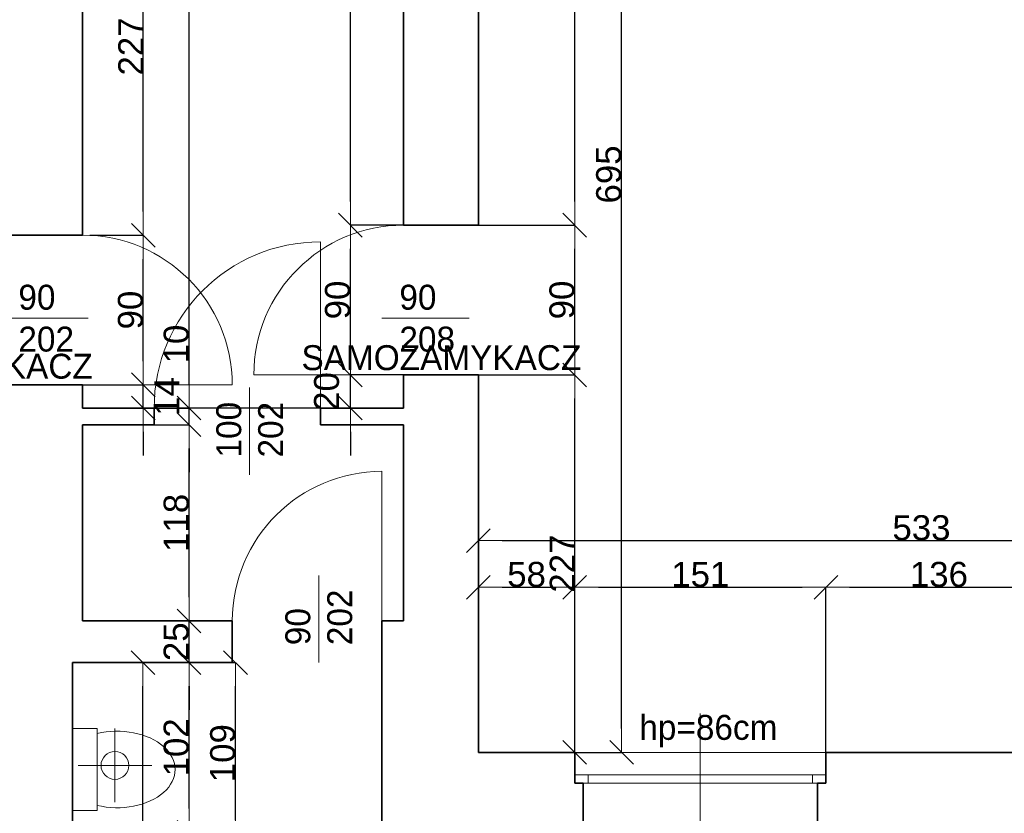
# Model space of a CAD drawing. Header units: metres. Extents: x 7506757 to 756746378, y 5735207 to 582114514.
# Tile 143 of 256: x 7688476 to 7694398, y 5855993 to 5860765. Entities that reach past the tile are written whole.
import ezdxf

# ---------------------------------------------------------------- set-up
doc = ezdxf.new("R2010")
doc.units = ezdxf.units.M
doc.header["$MEASUREMENT"] = 0
doc.header["$PDMODE"] = 2
doc.layers.get('0').update_dxf_attribs({"color": 250, "linetype": 'CONTINUOUS', "lineweight": 100, "plot": 0})
doc.layers.get('Defpoints').update_dxf_attribs({"linetype": 'CONTINUOUS'})
for name, color, linetype, lineweight in [('7 - linia widok1', 7, 'CONTINUOUS', 13), ('m_kominy1', 7, 'CONTINUOUS', 13), ('M_OCIANA6', 5, 'CONTINUOUS', 35), ('M_OPISY141', 7, 'CONTINUOUS', 0), ('m_umeblowanie1', 7, 'CONTINUOUS', 13), ('opis1', 7, 'CONTINUOUS', 13), ('WYMIARY', 8, 'CONTINUOUS', 13)]:
    doc.layers.add(name, color=color, linetype=linetype, lineweight=lineweight)
doc.layers.add('PWYMIAR', color=7, linetype='CONTINUOUS')
doc.styles.add('GENERATED_STYLE_1', font='arial.ttf')
doc.styles.add('GENERATED_STYLE_2', font='txt')
doc.dimstyles.new('GENERATED_STYLE__1', dxfattribs={"dimtxt": 150, "dimasz": 142.5, "dimexe": 0.18, "dimexo": 0, "dimgap": 0.09, "dimtad": 1, "dimdec": 0, "dimlfac": 0.1, "dimzin": 0, "dimdsep": 46, "dimtxsty": 'GENERATED_STYLE_1', "dimblk": 'ARROWHEAD_6', "dimblk1": 'ARROWHEAD_6', "dimblk2": 'ARROWHEAD_6', "dimcen": 0.09, "dimclrd": 251, "dimclre": 251, "dimclrt": 7, "dimazin": 0, "dimtfac": 1, "dimtdec": 4, "dimtmove": 0, "dimatfit": 3, "dimfxl": 0, "dimtolj": 1, "dimtzin": 0, "dimarcsym": 0})
doc.dimstyles.new('GENERATED_STYLE__2', dxfattribs={"dimtxt": 150, "dimasz": 142.5, "dimexe": 0.18, "dimexo": 0, "dimgap": 0.09, "dimtad": 1, "dimtih": 1, "dimtoh": 1, "dimdec": 0, "dimlfac": 0.1, "dimzin": 0, "dimdsep": 46, "dimtxsty": 'GENERATED_STYLE_1', "dimblk": 'ARROWHEAD_6', "dimblk1": 'ARROWHEAD_6', "dimblk2": 'ARROWHEAD_6', "dimcen": 0.09, "dimclrd": 251, "dimclre": 251, "dimclrt": 7, "dimazin": 0, "dimtfac": 1, "dimtdec": 4, "dimtmove": 0, "dimatfit": 3, "dimfxl": 0, "dimtolj": 1, "dimtzin": 0, "dimarcsym": 0})
doc.dimstyles.new('GENERATED_STYLE__3', dxfattribs={"dimtxt": 150, "dimasz": 142.5, "dimexe": 0.18, "dimexo": 0, "dimgap": 0.09, "dimtad": 1, "dimdec": 0, "dimlfac": 0.1, "dimzin": 0, "dimdsep": 46, "dimtxsty": 'GENERATED_STYLE_1', "dimblk": 'ARROWHEAD_6', "dimblk1": 'ARROWHEAD_6', "dimblk2": 'ARROWHEAD_6', "dimcen": 0.09, "dimclrd": 251, "dimclre": 251, "dimclrt": 7, "dimazin": 0, "dimtfac": 1, "dimtdec": 4, "dimtmove": 2, "dimatfit": 3, "dimfxl": 0, "dimtolj": 1, "dimtzin": 0, "dimarcsym": 0})

# ---------------------------------------------------------------- blocks, each defined once
blk = doc.blocks.new('ARROWHEAD_6')
at = {"color": 0, "linetype": 'Continuous', "lineweight": 0}
for p, q in [((-0.5, -0.5), (0.5, 0.5)), ((0, 0), (-1, 0))]:
    blk.add_line(p, q, dxfattribs=at)
blk = doc.blocks.new('*D6217')
at = {"layer": 'Defpoints', "color": 0, "linetype": 'Continuous', "transparency": 16777216}
for p in [(7690465, 5858629.1), (7690784.6, 5858629.1), (7690784.6, 5858429.1)]:
    blk.add_point(p, dxfattribs=at)
at = {"layer": 'PWYMIAR', "color": 251, "linetype": 'Continuous', "lineweight": -2, "transparency": 16777216}
for p, q in [((7690465, 5858771.6), (7690465, 5858914.1)), ((7690784.6, 5858629.1), (7690464.8, 5858629.1)), ((7690465, 5858429.1), (7690465, 5858629.1)), ((7690784.6, 5858429.1), (7690464.8, 5858429.1)), ((7690465, 5858286.6), (7690465, 5858144.1))]:
    blk.add_line(p, q, dxfattribs=at)
at = {"layer": 'PWYMIAR', "color": 251, "linetype": 'Continuous', "lineweight": -2, "transparency": 16777216, "xscale": 142.5, "yscale": 142.5, "zscale": 142.5}
for p, rotation in [((7690465, 5858629.1), 270), ((7690465, 5858429.1), 90)]:
    blk.add_blockref('ARROWHEAD_6', p, dxfattribs=dict(at, rotation=rotation))
at = {"layer": 'PWYMIAR', "color": 7, "linetype": 'Continuous', "lineweight": 13, "transparency": 16777216, "insert": (7690322.5, 5858529.1), "char_height": 150, "attachment_point": 5, "rotation": 90, "style": 'GENERATED_STYLE_1'}
blk.add_mtext('\\A1;20', dxfattribs=at)
blk = doc.blocks.new('*D6218')
at = {"layer": 'Defpoints', "color": 0, "linetype": 'Continuous', "transparency": 16777216}
for p in [(7690465, 5859529.1), (7690784.6, 5859529.1), (7690784.6, 5858629.1)]:
    blk.add_point(p, dxfattribs=at)
at = {"layer": 'PWYMIAR', "color": 251, "linetype": 'Continuous', "lineweight": -2, "transparency": 16777216}
for p, q in [((7690784.6, 5859529.1), (7690464.8, 5859529.1)), ((7690465, 5858771.6), (7690465, 5859386.6)), ((7690784.6, 5858629.1), (7690464.8, 5858629.1))]:
    blk.add_line(p, q, dxfattribs=at)
at = {"layer": 'PWYMIAR', "color": 251, "linetype": 'Continuous', "lineweight": -2, "transparency": 16777216, "xscale": 142.5, "yscale": 142.5, "zscale": 142.5}
for p, rotation in [((7690465, 5859529.1), 90), ((7690465, 5858629.1), 270)]:
    blk.add_blockref('ARROWHEAD_6', p, dxfattribs=dict(at, rotation=rotation))
at = {"layer": 'PWYMIAR', "color": 7, "linetype": 'Continuous', "lineweight": 13, "transparency": 16777216, "insert": (7690388.3, 5859079.1), "char_height": 150, "attachment_point": 5, "rotation": 90, "style": 'GENERATED_STYLE_1'}
blk.add_mtext('\\A1;90', dxfattribs=at)
blk = doc.blocks.new('*D6219')
at = {"layer": 'Defpoints', "color": 0, "linetype": 'Continuous', "transparency": 16777216}
for p in [(7690465, 5863869.1), (7690784.6, 5863869.1), (7690784.6, 5859529.1)]:
    blk.add_point(p, dxfattribs=at)
at = {"layer": 'PWYMIAR', "color": 251, "linetype": 'Continuous', "lineweight": -2, "transparency": 16777216}
for p, q in [((7690784.6, 5863869.1), (7690464.8, 5863869.1)), ((7690465, 5859671.6), (7690465, 5863726.6)), ((7690784.6, 5859529.1), (7690464.8, 5859529.1))]:
    blk.add_line(p, q, dxfattribs=at)
at = {"layer": 'PWYMIAR', "color": 251, "linetype": 'Continuous', "lineweight": -2, "transparency": 16777216, "xscale": 142.5, "yscale": 142.5, "zscale": 142.5}
for p, rotation in [((7690465, 5863869.1), 90), ((7690465, 5859529.1), 270)]:
    blk.add_blockref('ARROWHEAD_6', p, dxfattribs=dict(at, rotation=rotation))
at = {"layer": 'PWYMIAR', "color": 7, "linetype": 'Continuous', "lineweight": 13, "transparency": 16777216, "insert": (7690388.3, 5861699.1), "char_height": 150, "attachment_point": 5, "rotation": 90, "style": 'GENERATED_STYLE_1'}
blk.add_mtext('\\A1;434', dxfattribs=at)
blk = doc.blocks.new('*D6221')
at = {"layer": 'Defpoints', "color": 0, "linetype": 'Continuous', "transparency": 16777216}
for p in [(7688854.6, 5858569.1), (7689219.4, 5858569.1), (7690784.6, 5858429.1)]:
    blk.add_point(p, dxfattribs=at)
at = {"layer": 'PWYMIAR', "color": 251, "linetype": 'Continuous', "lineweight": -2, "transparency": 16777216}
for p, q in [((7689219.4, 5858711.6), (7689219.4, 5858854.1)), ((7688854.6, 5858569.1), (7689219.6, 5858569.1)), ((7689219.4, 5858429.1), (7689219.4, 5858569.1)), ((7690784.6, 5858429.1), (7689219.2, 5858429.1)), ((7689219.4, 5858286.6), (7689219.4, 5858144.1))]:
    blk.add_line(p, q, dxfattribs=at)
at = {"layer": 'PWYMIAR', "color": 251, "linetype": 'Continuous', "lineweight": -2, "transparency": 16777216, "xscale": 142.5, "yscale": 142.5, "zscale": 142.5}
for p, rotation in [((7689219.4, 5858569.1), 270), ((7689219.4, 5858429.1), 90)]:
    blk.add_blockref('ARROWHEAD_6', p, dxfattribs=dict(at, rotation=rotation))
at = {"layer": 'PWYMIAR', "color": 7, "linetype": 'Continuous', "lineweight": 13, "transparency": 16777216, "insert": (7689361.9, 5858499.1), "char_height": 150, "attachment_point": 5, "rotation": 90, "style": 'GENERATED_STYLE_1'}
blk.add_mtext('\\A1;14', dxfattribs=at)
blk = doc.blocks.new('*D6222')
at = {"layer": 'Defpoints', "color": 0, "linetype": 'Continuous', "transparency": 16777216}
for p in [(7688897, 5859468.1), (7689219.4, 5859468.1), (7688854.6, 5858569.1)]:
    blk.add_point(p, dxfattribs=at)
at = {"layer": 'PWYMIAR', "color": 251, "linetype": 'Continuous', "lineweight": -2, "transparency": 16777216}
for p, q in [((7688897, 5859468.1), (7689219.6, 5859468.1)), ((7689219.4, 5858711.6), (7689219.4, 5859325.6)), ((7688854.6, 5858569.1), (7689219.6, 5858569.1))]:
    blk.add_line(p, q, dxfattribs=at)
at = {"layer": 'PWYMIAR', "color": 251, "linetype": 'Continuous', "lineweight": -2, "transparency": 16777216, "xscale": 142.5, "yscale": 142.5, "zscale": 142.5}
for p, rotation in [((7689219.4, 5859468.1), 90), ((7689219.4, 5858569.1), 270)]:
    blk.add_blockref('ARROWHEAD_6', p, dxfattribs=dict(at, rotation=rotation))
at = {"layer": 'PWYMIAR', "color": 7, "linetype": 'Continuous', "lineweight": 13, "transparency": 16777216, "insert": (7689142.7, 5859018.6), "char_height": 150, "attachment_point": 5, "rotation": 90, "style": 'GENERATED_STYLE_1'}
blk.add_mtext('\\A1;90', dxfattribs=at)
blk = doc.blocks.new('*D6223')
at = {"layer": 'Defpoints', "color": 0, "linetype": 'Continuous', "transparency": 16777216}
for p in [(7688854.6, 5861739.1), (7689219.4, 5861739.1), (7688897, 5859468.1)]:
    blk.add_point(p, dxfattribs=at)
at = {"layer": 'PWYMIAR', "color": 251, "linetype": 'Continuous', "lineweight": -2, "transparency": 16777216}
for p, q in [((7688854.6, 5861739.1), (7689219.6, 5861739.1)), ((7689219.4, 5859610.6), (7689219.4, 5861596.6)), ((7688897, 5859468.1), (7689219.6, 5859468.1))]:
    blk.add_line(p, q, dxfattribs=at)
at = {"layer": 'PWYMIAR', "color": 251, "linetype": 'Continuous', "lineweight": -2, "transparency": 16777216, "xscale": 142.5, "yscale": 142.5, "zscale": 142.5}
for p, rotation in [((7689219.4, 5861739.1), 90), ((7689219.4, 5859468.1), 270)]:
    blk.add_blockref('ARROWHEAD_6', p, dxfattribs=dict(at, rotation=rotation))
at = {"layer": 'PWYMIAR', "color": 7, "linetype": 'Continuous', "lineweight": 13, "transparency": 16777216, "insert": (7689144, 5860603.6), "char_height": 150, "attachment_point": 5, "rotation": 90, "style": 'GENERATED_STYLE_1'}
blk.add_mtext('\\A1;227', dxfattribs=at)
blk = doc.blocks.new('*D6274')
at = {"layer": 'Defpoints', "color": 0, "linetype": 'Continuous', "transparency": 16777216}
for p in [(7689494.5, 5856899.1), (7689754.6, 5856899.1), (7688794.6, 5855879.1)]:
    blk.add_point(p, dxfattribs=at)
at = {"layer": 'PWYMIAR', "color": 251, "linetype": 'Continuous', "lineweight": -2, "transparency": 16777216}
for p, q in [((7689754.6, 5856899.1), (7689494.4, 5856899.1)), ((7689494.5, 5856021.6), (7689494.5, 5856756.6)), ((7688794.6, 5855879.1), (7689494.7, 5855879.1))]:
    blk.add_line(p, q, dxfattribs=at)
at = {"layer": 'PWYMIAR', "color": 251, "linetype": 'Continuous', "lineweight": -2, "transparency": 16777216, "xscale": 142.5, "yscale": 142.5, "zscale": 142.5}
for p, rotation in [((7689494.5, 5856899.1), 90), ((7689494.5, 5855879.1), 270)]:
    blk.add_blockref('ARROWHEAD_6', p, dxfattribs=dict(at, rotation=rotation))
at = {"layer": 'PWYMIAR', "color": 7, "linetype": 'Continuous', "lineweight": 13, "transparency": 16777216, "insert": (7689417.9, 5856389.1), "char_height": 150, "attachment_point": 5, "rotation": 90, "style": 'GENERATED_STYLE_1'}
blk.add_mtext('\\A1;102', dxfattribs=at)
blk = doc.blocks.new('*D6275')
at = {"layer": 'Defpoints', "color": 0, "linetype": 'Continuous', "transparency": 16777216}
for p in [(7688854.6, 5857149.1), (7689494.5, 5857149.1), (7689754.6, 5856899.1)]:
    blk.add_point(p, dxfattribs=at)
at = {"layer": 'PWYMIAR', "color": 251, "linetype": 'Continuous', "lineweight": -2, "transparency": 16777216}
for p, q in [((7689494.5, 5857291.6), (7689494.5, 5857434.1)), ((7688854.6, 5857149.1), (7689494.7, 5857149.1)), ((7689494.5, 5856899.1), (7689494.5, 5857149.1)), ((7689754.6, 5856899.1), (7689494.4, 5856899.1)), ((7689494.5, 5856756.6), (7689494.5, 5856614.1))]:
    blk.add_line(p, q, dxfattribs=at)
at = {"layer": 'PWYMIAR', "color": 251, "linetype": 'Continuous', "lineweight": -2, "transparency": 16777216, "xscale": 142.5, "yscale": 142.5, "zscale": 142.5}
for p, rotation in [((7689494.5, 5857149.1), 270), ((7689494.5, 5856899.1), 90)]:
    blk.add_blockref('ARROWHEAD_6', p, dxfattribs=dict(at, rotation=rotation))
at = {"layer": 'PWYMIAR', "color": 7, "linetype": 'Continuous', "lineweight": 13, "transparency": 16777216, "insert": (7689417.9, 5857024.1), "char_height": 150, "attachment_point": 5, "rotation": 90, "style": 'GENERATED_STYLE_1'}
blk.add_mtext('\\A1;25', dxfattribs=at)
blk = doc.blocks.new('*D6276')
at = {"layer": 'Defpoints', "color": 0, "linetype": 'Continuous', "transparency": 16777216}
for p in [(7689220.3, 5858329.1), (7689494.5, 5858329.1), (7688854.6, 5857149.1)]:
    blk.add_point(p, dxfattribs=at)
at = {"layer": 'PWYMIAR', "color": 251, "linetype": 'Continuous', "lineweight": -2, "transparency": 16777216}
for p, q in [((7689220.3, 5858329.1), (7689494.7, 5858329.1)), ((7689494.5, 5857291.6), (7689494.5, 5858186.6)), ((7688854.6, 5857149.1), (7689494.7, 5857149.1))]:
    blk.add_line(p, q, dxfattribs=at)
at = {"layer": 'PWYMIAR', "color": 251, "linetype": 'Continuous', "lineweight": -2, "transparency": 16777216, "xscale": 142.5, "yscale": 142.5, "zscale": 142.5}
for p, rotation in [((7689494.5, 5858329.1), 90), ((7689494.5, 5857149.1), 270)]:
    blk.add_blockref('ARROWHEAD_6', p, dxfattribs=dict(at, rotation=rotation))
at = {"layer": 'PWYMIAR', "color": 7, "linetype": 'Continuous', "lineweight": 13, "transparency": 16777216, "insert": (7689417.9, 5857739.1), "char_height": 150, "attachment_point": 5, "rotation": 90, "style": 'GENERATED_STYLE_1'}
blk.add_mtext('\\A1;118', dxfattribs=at)
blk = doc.blocks.new('*D6277')
at = {"layer": 'Defpoints', "color": 0, "linetype": 'Continuous', "transparency": 16777216}
for p in [(7688854.6, 5858429.1), (7689494.5, 5858429.1), (7689220.3, 5858329.1)]:
    blk.add_point(p, dxfattribs=at)
at = {"layer": 'PWYMIAR', "color": 251, "linetype": 'Continuous', "lineweight": -2, "transparency": 16777216}
for p, q in [((7689494.5, 5858571.6), (7689494.5, 5858914.5)), ((7688854.6, 5858429.1), (7689494.7, 5858429.1)), ((7689494.5, 5858329.1), (7689494.5, 5858429.1)), ((7689220.3, 5858329.1), (7689494.7, 5858329.1)), ((7689494.5, 5858186.6), (7689494.5, 5858044.1))]:
    blk.add_line(p, q, dxfattribs=at)
at = {"layer": 'PWYMIAR', "color": 251, "linetype": 'Continuous', "lineweight": -2, "transparency": 16777216, "xscale": 142.5, "yscale": 142.5, "zscale": 142.5}
for p, rotation in [((7689494.5, 5858429.1), 270), ((7689494.5, 5858329.1), 90)]:
    blk.add_blockref('ARROWHEAD_6', p, dxfattribs=dict(at, rotation=rotation))
at = {"layer": 'PWYMIAR', "color": 7, "linetype": 'Continuous', "lineweight": 13, "transparency": 16777216, "insert": (7689417.9, 5858814.3), "char_height": 150, "attachment_point": 5, "rotation": 90, "style": 'GENERATED_STYLE_1'}
blk.add_mtext('\\A1;10', dxfattribs=at)
blk = doc.blocks.new('*D6278')
at = {"layer": 'Defpoints', "color": 0, "linetype": 'Continuous', "transparency": 16777216}
for p in [(7688854.6, 5866369.1), (7689494.5, 5866369.1), (7688854.6, 5858429.1)]:
    blk.add_point(p, dxfattribs=at)
at = {"layer": 'PWYMIAR', "color": 251, "linetype": 'Continuous', "lineweight": -2, "transparency": 16777216}
for p, q in [((7688854.6, 5866369.1), (7689494.7, 5866369.1)), ((7689494.5, 5858571.6), (7689494.5, 5866226.6)), ((7688854.6, 5858429.1), (7689494.7, 5858429.1))]:
    blk.add_line(p, q, dxfattribs=at)
at = {"layer": 'PWYMIAR', "color": 251, "linetype": 'Continuous', "lineweight": -2, "transparency": 16777216, "xscale": 142.5, "yscale": 142.5, "zscale": 142.5}
for p, rotation in [((7689494.5, 5866369.1), 90), ((7689494.5, 5858429.1), 270)]:
    blk.add_blockref('ARROWHEAD_6', p, dxfattribs=dict(at, rotation=rotation))
at = {"layer": 'PWYMIAR', "color": 7, "linetype": 'Continuous', "lineweight": 13, "transparency": 16777216, "insert": (7689417.9, 5862399.1), "char_height": 150, "attachment_point": 5, "rotation": 90, "style": 'GENERATED_STYLE_1'}
blk.add_mtext('\\A1;794', dxfattribs=at)
blk = doc.blocks.new('*D6291')
at = {"layer": 'Defpoints', "color": 0, "linetype": 'Continuous', "transparency": 16777216}
for p in [(7689754.6, 5856899.1), (7689774.1, 5856899.1), (7690784.6, 5855809.1)]:
    blk.add_point(p, dxfattribs=at)
at = {"layer": 'PWYMIAR', "color": 251, "linetype": 'Continuous', "lineweight": -2, "transparency": 16777216}
for p, q in [((7689754.6, 5856899.1), (7689774.2, 5856899.1)), ((7689774.1, 5855951.6), (7689774.1, 5856756.6)), ((7690784.6, 5855809.1), (7689773.9, 5855809.1))]:
    blk.add_line(p, q, dxfattribs=at)
at = {"layer": 'PWYMIAR', "color": 251, "linetype": 'Continuous', "lineweight": -2, "transparency": 16777216, "xscale": 142.5, "yscale": 142.5, "zscale": 142.5}
for p, rotation in [((7689774.1, 5856899.1), 90), ((7689774.1, 5855809.1), 270)]:
    blk.add_blockref('ARROWHEAD_6', p, dxfattribs=dict(at, rotation=rotation))
at = {"layer": 'PWYMIAR', "color": 7, "linetype": 'Continuous', "lineweight": 13, "transparency": 16777216, "insert": (7689697.4, 5856354.1), "char_height": 150, "attachment_point": 5, "rotation": 90, "style": 'GENERATED_STYLE_1'}
blk.add_mtext('\\A1;109', dxfattribs=at)
blk = doc.blocks.new('*D6309')
at = {"layer": 'Defpoints', "color": 0, "linetype": 'Continuous', "transparency": 16777216}
for p in [(7691814.6, 5857351.7), (7691234.6, 5856359.1), (7691814.6, 5856359.1)]:
    blk.add_point(p, dxfattribs=at)
at = {"layer": 'PWYMIAR', "color": 251, "linetype": 'Continuous', "lineweight": -2, "transparency": 16777216}
for p, q in [((7691234.6, 5856359.1), (7691234.6, 5857351.9)), ((7691377.1, 5857351.7), (7691672.1, 5857351.7)), ((7691814.6, 5856359.1), (7691814.6, 5857351.9))]:
    blk.add_line(p, q, dxfattribs=at)
at = {"layer": 'PWYMIAR', "color": 251, "linetype": 'Continuous', "lineweight": -2, "transparency": 16777216, "xscale": 142.5, "yscale": 142.5, "zscale": 142.5, "rotation": 180}
blk.add_blockref('ARROWHEAD_6', (7691234.6, 5857351.7), dxfattribs=at)
at = {"layer": 'PWYMIAR', "color": 251, "linetype": 'Continuous', "lineweight": -2, "transparency": 16777216, "xscale": 142.5, "yscale": 142.5, "zscale": 142.5}
blk.add_blockref('ARROWHEAD_6', (7691814.6, 5857351.7), dxfattribs=at)
at = {"layer": 'PWYMIAR', "color": 7, "linetype": 'Continuous', "lineweight": 13, "transparency": 16777216, "insert": (7691524.6, 5857428.4), "char_height": 150, "attachment_point": 5, "style": 'GENERATED_STYLE_1'}
blk.add_mtext('\\A1;58', dxfattribs=at)
blk = doc.blocks.new('*D6310')
at = {"layer": 'Defpoints', "color": 0, "linetype": 'Continuous', "transparency": 16777216}
for p in [(7693324.6, 5857351.7), (7691814.6, 5856359.1), (7693324.6, 5856359.1)]:
    blk.add_point(p, dxfattribs=at)
at = {"layer": 'PWYMIAR', "color": 251, "linetype": 'Continuous', "lineweight": -2, "transparency": 16777216}
for p, q in [((7691814.6, 5856359.1), (7691814.6, 5857351.9)), ((7691957.1, 5857351.7), (7693182.1, 5857351.7)), ((7693324.6, 5856359.1), (7693324.6, 5857351.9))]:
    blk.add_line(p, q, dxfattribs=at)
at = {"layer": 'PWYMIAR', "color": 251, "linetype": 'Continuous', "lineweight": -2, "transparency": 16777216, "xscale": 142.5, "yscale": 142.5, "zscale": 142.5, "rotation": 180}
blk.add_blockref('ARROWHEAD_6', (7691814.6, 5857351.7), dxfattribs=at)
at = {"layer": 'PWYMIAR', "color": 251, "linetype": 'Continuous', "lineweight": -2, "transparency": 16777216, "xscale": 142.5, "yscale": 142.5, "zscale": 142.5}
blk.add_blockref('ARROWHEAD_6', (7693324.6, 5857351.7), dxfattribs=at)
at = {"layer": 'PWYMIAR', "color": 7, "linetype": 'Continuous', "lineweight": 13, "transparency": 16777216, "insert": (7692569.6, 5857428.4), "char_height": 150, "attachment_point": 5, "style": 'GENERATED_STYLE_1'}
blk.add_mtext('\\A1;151', dxfattribs=at)
blk = doc.blocks.new('*D6311')
at = {"layer": 'Defpoints', "color": 0, "linetype": 'Continuous', "transparency": 16777216}
for p in [(7694684.6, 5857351.7), (7693324.6, 5856359.1), (7694684.6, 5856359.1)]:
    blk.add_point(p, dxfattribs=at)
at = {"layer": 'PWYMIAR', "color": 251, "linetype": 'Continuous', "lineweight": -2, "transparency": 16777216}
for p, q in [((7693324.6, 5856359.1), (7693324.6, 5857351.9)), ((7693467.1, 5857351.7), (7694542.1, 5857351.7)), ((7694684.6, 5856359.1), (7694684.6, 5857351.9))]:
    blk.add_line(p, q, dxfattribs=at)
at = {"layer": 'PWYMIAR', "color": 251, "linetype": 'Continuous', "lineweight": -2, "transparency": 16777216, "xscale": 142.5, "yscale": 142.5, "zscale": 142.5, "rotation": 180}
blk.add_blockref('ARROWHEAD_6', (7693324.6, 5857351.7), dxfattribs=at)
at = {"layer": 'PWYMIAR', "color": 251, "linetype": 'Continuous', "lineweight": -2, "transparency": 16777216, "xscale": 142.5, "yscale": 142.5, "zscale": 142.5}
blk.add_blockref('ARROWHEAD_6', (7694684.6, 5857351.7), dxfattribs=at)
at = {"layer": 'PWYMIAR', "color": 7, "linetype": 'Continuous', "lineweight": 13, "transparency": 16777216, "insert": (7694004.6, 5857428.4), "char_height": 150, "attachment_point": 5, "style": 'GENERATED_STYLE_1'}
blk.add_mtext('\\A1;136', dxfattribs=at)
blk = doc.blocks.new('*D6314')
at = {"layer": 'Defpoints', "color": 0, "linetype": 'Continuous', "transparency": 16777216}
for p in [(7696564.6, 5857632.3), (7691234.6, 5856359.1), (7696564.6, 5856359.1)]:
    blk.add_point(p, dxfattribs=at)
at = {"layer": 'PWYMIAR', "color": 251, "linetype": 'Continuous', "lineweight": -2, "transparency": 16777216}
for p, q in [((7691234.6, 5856359.1), (7691234.6, 5857632.5)), ((7691377.1, 5857632.3), (7696422.1, 5857632.3)), ((7696564.6, 5856359.1), (7696564.6, 5857632.5))]:
    blk.add_line(p, q, dxfattribs=at)
at = {"layer": 'PWYMIAR', "color": 251, "linetype": 'Continuous', "lineweight": -2, "transparency": 16777216, "xscale": 142.5, "yscale": 142.5, "zscale": 142.5, "rotation": 180}
blk.add_blockref('ARROWHEAD_6', (7691234.6, 5857632.3), dxfattribs=at)
at = {"layer": 'PWYMIAR', "color": 251, "linetype": 'Continuous', "lineweight": -2, "transparency": 16777216, "xscale": 142.5, "yscale": 142.5, "zscale": 142.5}
blk.add_blockref('ARROWHEAD_6', (7696564.6, 5857632.3), dxfattribs=at)
at = {"layer": 'PWYMIAR', "color": 7, "linetype": 'Continuous', "lineweight": 13, "transparency": 16777216, "insert": (7693899.6, 5857709.1), "char_height": 150, "attachment_point": 5, "style": 'GENERATED_STYLE_1'}
blk.add_mtext('\\A1;533', dxfattribs=at)
blk = doc.blocks.new('*D6315')
at = {"layer": 'Defpoints', "color": 0, "linetype": 'Continuous', "transparency": 16777216}
for p in [(7691234.6, 5858629.1), (7691814.6, 5858629.1), (7691234.6, 5856359.1)]:
    blk.add_point(p, dxfattribs=at)
at = {"layer": 'PWYMIAR', "color": 251, "linetype": 'Continuous', "lineweight": -2, "transparency": 16777216}
for p, q in [((7691234.6, 5858629.1), (7691814.8, 5858629.1)), ((7691814.6, 5856501.6), (7691814.6, 5858486.6)), ((7691234.6, 5856359.1), (7691814.8, 5856359.1))]:
    blk.add_line(p, q, dxfattribs=at)
at = {"layer": 'PWYMIAR', "color": 251, "linetype": 'Continuous', "lineweight": -2, "transparency": 16777216, "xscale": 142.5, "yscale": 142.5, "zscale": 142.5}
for p, rotation in [((7691814.6, 5858629.1), 90), ((7691814.6, 5856359.1), 270)]:
    blk.add_blockref('ARROWHEAD_6', p, dxfattribs=dict(at, rotation=rotation))
at = {"layer": 'PWYMIAR', "color": 7, "linetype": 'Continuous', "lineweight": 13, "transparency": 16777216, "insert": (7691739.2, 5857494.1), "char_height": 150, "attachment_point": 5, "rotation": 90, "style": 'GENERATED_STYLE_1'}
blk.add_mtext('\\A1;227', dxfattribs=at)
blk = doc.blocks.new('*D6316')
at = {"layer": 'Defpoints', "color": 0, "linetype": 'Continuous', "transparency": 16777216}
for p in [(7691234.6, 5859529.1), (7691814.6, 5859529.1), (7691234.6, 5858629.1)]:
    blk.add_point(p, dxfattribs=at)
at = {"layer": 'PWYMIAR', "color": 251, "linetype": 'Continuous', "lineweight": -2, "transparency": 16777216}
for p, q in [((7691234.6, 5859529.1), (7691814.8, 5859529.1)), ((7691814.6, 5858771.6), (7691814.6, 5859386.6)), ((7691234.6, 5858629.1), (7691814.8, 5858629.1))]:
    blk.add_line(p, q, dxfattribs=at)
at = {"layer": 'PWYMIAR', "color": 251, "linetype": 'Continuous', "lineweight": -2, "transparency": 16777216, "xscale": 142.5, "yscale": 142.5, "zscale": 142.5}
for p, rotation in [((7691814.6, 5859529.1), 90), ((7691814.6, 5858629.1), 270)]:
    blk.add_blockref('ARROWHEAD_6', p, dxfattribs=dict(at, rotation=rotation))
at = {"layer": 'PWYMIAR', "color": 7, "linetype": 'Continuous', "lineweight": 13, "transparency": 16777216, "insert": (7691737.9, 5859079.1), "char_height": 150, "attachment_point": 5, "rotation": 90, "style": 'GENERATED_STYLE_1'}
blk.add_mtext('\\A1;90', dxfattribs=at)
blk = doc.blocks.new('*D6317')
at = {"layer": 'Defpoints', "color": 0, "linetype": 'Continuous', "transparency": 16777216}
for p in [(7691234.6, 5863309.1), (7691814.6, 5863309.1), (7691234.6, 5859529.1)]:
    blk.add_point(p, dxfattribs=at)
at = {"layer": 'PWYMIAR', "color": 251, "linetype": 'Continuous', "lineweight": -2, "transparency": 16777216}
for p, q in [((7691234.6, 5863309.1), (7691814.8, 5863309.1)), ((7691814.6, 5859671.6), (7691814.6, 5863166.6)), ((7691234.6, 5859529.1), (7691814.8, 5859529.1))]:
    blk.add_line(p, q, dxfattribs=at)
at = {"layer": 'PWYMIAR', "color": 251, "linetype": 'Continuous', "lineweight": -2, "transparency": 16777216, "xscale": 142.5, "yscale": 142.5, "zscale": 142.5}
for p, rotation in [((7691814.6, 5863309.1), 90), ((7691814.6, 5859529.1), 270)]:
    blk.add_blockref('ARROWHEAD_6', p, dxfattribs=dict(at, rotation=rotation))
at = {"layer": 'PWYMIAR', "color": 7, "linetype": 'Continuous', "lineweight": 13, "transparency": 16777216, "insert": (7691737.9, 5861419.1), "char_height": 150, "attachment_point": 5, "rotation": 90, "style": 'GENERATED_STYLE_1'}
blk.add_mtext('\\A1;378', dxfattribs=at)
blk = doc.blocks.new('*D6318')
at = {"layer": 'Defpoints', "color": 0, "linetype": 'Continuous', "transparency": 16777216}
for p in [(7691234.6, 5863309.1), (7692095.7, 5863309.1), (7691234.6, 5856359.1)]:
    blk.add_point(p, dxfattribs=at)
at = {"layer": 'PWYMIAR', "color": 251, "linetype": 'Continuous', "lineweight": -2, "transparency": 16777216}
for p, q in [((7691234.6, 5863309.1), (7692095.8, 5863309.1)), ((7692095.7, 5856501.6), (7692095.7, 5863166.6)), ((7691234.6, 5856359.1), (7692095.8, 5856359.1))]:
    blk.add_line(p, q, dxfattribs=at)
at = {"layer": 'PWYMIAR', "color": 251, "linetype": 'Continuous', "lineweight": -2, "transparency": 16777216, "xscale": 142.5, "yscale": 142.5, "zscale": 142.5}
for p, rotation in [((7692095.7, 5863309.1), 90), ((7692095.7, 5856359.1), 270)]:
    blk.add_blockref('ARROWHEAD_6', p, dxfattribs=dict(at, rotation=rotation))
at = {"layer": 'PWYMIAR', "color": 7, "linetype": 'Continuous', "lineweight": 13, "transparency": 16777216, "insert": (7692019, 5859834.1), "char_height": 150, "attachment_point": 5, "rotation": 90, "style": 'GENERATED_STYLE_1'}
blk.add_mtext('\\A1;695', dxfattribs=at)
blk = doc.blocks.new('*D6329')
at = {"layer": 'Defpoints', "color": 0, "linetype": 'Continuous', "transparency": 16777216}
for p in [(7696564.6, 5856359.1), (7691404.6, 5853409.1), (7696564.6, 5851652.6)]:
    blk.add_point(p, dxfattribs=at)
at = {"layer": 'PWYMIAR', "color": 251, "linetype": 'Continuous', "lineweight": -2, "transparency": 16777216}
for p, q in [((7696564.6, 5856359.1), (7696564.6, 5851652.5)), ((7691404.6, 5853409.1), (7691404.6, 5851652.5)), ((7691547.1, 5851652.6), (7696422.1, 5851652.6))]:
    blk.add_line(p, q, dxfattribs=at)
at = {"layer": 'PWYMIAR', "color": 251, "linetype": 'Continuous', "lineweight": -2, "transparency": 16777216, "xscale": 142.5, "yscale": 142.5, "zscale": 142.5, "rotation": 180}
blk.add_blockref('ARROWHEAD_6', (7691404.6, 5851652.6), dxfattribs=at)
at = {"layer": 'PWYMIAR', "color": 251, "linetype": 'Continuous', "lineweight": -2, "transparency": 16777216, "xscale": 142.5, "yscale": 142.5, "zscale": 142.5}
blk.add_blockref('ARROWHEAD_6', (7696564.6, 5851652.6), dxfattribs=at)
at = {"layer": 'PWYMIAR', "color": 7, "linetype": 'Continuous', "lineweight": 13, "transparency": 16777216, "insert": (7693984.6, 5851729.3), "char_height": 150, "attachment_point": 5, "style": 'GENERATED_STYLE_1'}
blk.add_mtext('\\A1;516', dxfattribs=at)
blk = doc.blocks.new('*D6452')
at = {"layer": 'Defpoints', "color": 0, "linetype": 'Continuous', "transparency": 16777216}
for p in [(7688794.6, 5856899.1), (7689217.4, 5856899.1), (7688724.6, 5853879.1)]:
    blk.add_point(p, dxfattribs=at)
at = {"layer": 'PWYMIAR', "color": 251, "linetype": 'Continuous', "lineweight": -2, "transparency": 16777216}
for p, q in [((7688794.6, 5856899.1), (7689217.6, 5856899.1)), ((7689217.4, 5854021.6), (7689217.4, 5856756.6)), ((7688724.6, 5853879.1), (7689217.6, 5853879.1))]:
    blk.add_line(p, q, dxfattribs=at)
at = {"layer": 'PWYMIAR', "color": 251, "linetype": 'Continuous', "lineweight": -2, "transparency": 16777216, "xscale": 142.5, "yscale": 142.5, "zscale": 142.5}
for p, rotation in [((7689217.4, 5856899.1), 90), ((7689217.4, 5853879.1), 270)]:
    blk.add_blockref('ARROWHEAD_6', p, dxfattribs=dict(at, rotation=rotation))
at = {"layer": 'PWYMIAR', "color": 7, "linetype": 'Continuous', "lineweight": 13, "transparency": 16777216, "insert": (7689140.7, 5855389.1), "char_height": 150, "attachment_point": 5, "rotation": 90, "style": 'GENERATED_STYLE_1'}
blk.add_mtext('\\A1;302', dxfattribs=at)

msp = doc.modelspace()

# ---------------------------------------------------------------- linework, layer by layer
at = {"layer": '7 - linia widok1', "linetype": 'Continuous'}
for p, q in [((7688888.2, 5858970.2), (7688363.7, 5858970.2)), ((7691179.6, 5858970.2), (7690655.1, 5858970.2)), ((7689859.2, 5858552.1), (7689859.2, 5858027.6)), ((7690274.6, 5857423.5), (7690274.6, 5856899.1))]:
    msp.add_line(p, q, dxfattribs=at)
at = {"layer": 'm_kominy1', "linetype": 'Continuous'}
for p, q in [((7689048.8, 5856501.8), (7689048.8, 5856058.8)), ((7688827.4, 5856280.3), (7689270.3, 5856280.3))]:
    msp.add_line(p, q, dxfattribs=at)
msp.add_circle((7689048.8, 5856280.3), 83.6, dxfattribs=at)
at = {"layer": 'M_OCIANA6', "linetype": 'Continuous'}
for p, q in [((7690784.6, 5859529.1), (7690784.6, 5863869.1)), ((7691234.6, 5859529.1), (7691234.6, 5863309.1)), ((7688854.6, 5859469.1), (7688854.6, 5861739.1)), ((7691234.6, 5859529.1), (7690784.6, 5859529.1)), ((7688404.6, 5859469.1), (7688854.6, 5859469.1)), ((7691234.6, 5858629.1), (7690784.6, 5858629.1)), ((7690784.6, 5858429.1), (7690784.6, 5858629.1)), ((7691234.6, 5856359.1), (7691234.6, 5858629.1)), ((7688404.6, 5858569.1), (7688854.6, 5858569.1)), ((7688854.6, 5858429.1), (7688854.6, 5858569.1)), ((7689284.6, 5858429.1), (7688854.6, 5858429.1)), ((7689284.6, 5858329.1), (7689284.6, 5858429.1)), ((7690284.6, 5858329.1), (7690284.6, 5858429.1)), ((7690784.6, 5858429.1), (7690284.6, 5858429.1)), ((7688854.6, 5857149.1), (7688854.6, 5858329.1)), ((7689284.6, 5858329.1), (7688854.6, 5858329.1)), ((7690784.6, 5858329.1), (7690284.6, 5858329.1)), ((7690784.6, 5857149.1), (7690784.6, 5858329.1)), ((7689754.6, 5857149.1), (7688854.6, 5857149.1)), ((7689754.6, 5856899.1), (7689754.6, 5857149.1)), ((7690654.6, 5856899.1), (7690654.6, 5857149.1)), ((7690784.6, 5857149.1), (7690654.6, 5857149.1)), ((7689754.6, 5856899.1), (7688794.6, 5856899.1)), ((7688794.6, 5855879.1), (7688794.6, 5856899.1)), ((7690654.6, 5855809.1), (7690654.6, 5856899.1)), ((7691814.6, 5856359.1), (7691234.6, 5856359.1)), ((7691814.6, 5856174.1), (7691814.6, 5856359.1)), ((7694684.6, 5856359.1), (7693324.6, 5856359.1)), ((7693324.6, 5856174.1), (7693324.6, 5856359.1)), ((7691814.6, 5856174.1), (7691864.6, 5856174.1)), ((7691864.6, 5856174.1), (7691864.6, 5855909.1)), ((7693274.6, 5856174.1), (7693274.6, 5855909.1)), ((7693324.6, 5856174.1), (7693274.6, 5856174.1))]:
    msp.add_line(p, q, dxfattribs=at)
at = {"layer": 'M_OPISY141', "linetype": 'Continuous'}
for p, q in [((7692569.6, 5855595.3), (7692569.6, 5856592.5)), ((7688794.6, 5856502), (7688794.6, 5856010.1)), ((7688941.6, 5856502), (7688794.6, 5856502)), ((7688941.6, 5856010.1), (7688941.6, 5856502)), ((7688794.6, 5856010.1), (7688941.6, 5856010.1))]:
    msp.add_line(p, q, dxfattribs=at)
msp.add_ellipse((7689063, 5856256.1), major_axis=(348.2, 0), ratio=0.66055, start_param=4.356287, end_param=8.210084, dxfattribs=at)
at = {"layer": 'm_umeblowanie1', "linetype": 'Continuous'}
for p, q in [((7690284.6, 5858429.1), (7690284.6, 5859429.1)), ((7690784.6, 5858629.1), (7689884.6, 5858629.1)), ((7688854.6, 5858569.1), (7689754.6, 5858569.1)), ((7690654.6, 5857149.1), (7690654.6, 5858049.1)), ((7691814.6, 5856359.1), (7693324.6, 5856359.1)), ((7691814.6, 5856224.1), (7693324.6, 5856224.1)), ((7691894.6, 5856174.1), (7691894.6, 5856224.1)), ((7693244.6, 5856174.1), (7693244.6, 5856224.1)), ((7691864.6, 5856174.1), (7693274.6, 5856174.1))]:
    msp.add_line(p, q, dxfattribs=at)
for centre, radius, start, end in [((7690784.6, 5858629.1), 900, 90, 180), ((7688854.6, 5858569.1), 900, 0, 90), ((7690284.6, 5858429.1), 1000, 90, 180), ((7690654.6, 5857149.1), 900, 90, 179.91423)]:
    msp.add_arc(centre, radius, start, end, dxfattribs=at)

# ---------------------------------------------------------------- texts
at = {"layer": 'opis1', "linetype": 'Continuous', "char_height": 150, "width": 563.056, "attachment_point": 1, "style": 'GENERATED_STYLE_2'}
for s, insert, line_spacing_factor in [('{90\\P202}', (7688468.2, 5859171), 1.007581), ('{90\\P208}', (7690759.6, 5859171), 1.008016)]:
    msp.add_mtext(s, dxfattribs=dict(at, insert=insert, line_spacing_factor=line_spacing_factor))
at = {"layer": 'opis1', "linetype": 'Continuous', "char_height": 150, "width": 563.056, "attachment_point": 1, "rotation": 90, "line_spacing_factor": 1.007581, "style": 'GENERATED_STYLE_2'}
for s, insert in [('{100\\P202}', (7689658.4, 5858132.1)), ('{90\\P202}', (7690073.8, 5857003.5))]:
    msp.add_mtext(s, dxfattribs=dict(at, insert=insert))
at = {"layer": 'opis1', "linetype": 'Continuous', "insert": (7693033.2, 5856584.3), "char_height": 150, "attachment_point": 3, "style": 'GENERATED_STYLE_2'}
msp.add_mtext('{hp=86cm}', dxfattribs=at)
at = {"layer": 'WYMIARY', "color": 11, "linetype": 'ByBlock', "lineweight": 18, "true_color": 0xf57f8e, "char_height": 150, "attachment_point": 1, "style": 'GENERATED_STYLE_2'}
for insert in [(7690171, 5858807.5), (7687232.9, 5858756)]:
    msp.add_mtext('SAMOZAMYKACZ', dxfattribs=dict(at, insert=insert))

# ---------------------------------------------------------------- dimensions: what is measured, and where the dimension line sits
at = {"layer": 'PWYMIAR', "color": 251, "linetype": 'Continuous', "lineweight": 13}
for base, p1, p2, dimstyle, picture, middle in [((7689494.5, 5866369.1), (7688854.6, 5858429.1), (7688854.6, 5866369.1), 'GENERATED_STYLE__3', '*D6278', (7689417.9, 5862399.1)), ((7690465, 5863869.1), (7690784.6, 5859529.1), (7690784.6, 5863869.1), 'GENERATED_STYLE__1', '*D6219', (7690388.3, 5861699.1)), ((7691814.6, 5863309.1), (7691234.6, 5859529.1), (7691234.6, 5863309.1), 'GENERATED_STYLE__1', '*D6317', (7691737.9, 5861419.1)), ((7692095.7, 5863309.1), (7691234.6, 5856359.1), (7691234.6, 5863309.1), 'GENERATED_STYLE__1', '*D6318', (7692019, 5859834.1)), ((7689219.4, 5861739.1), (7688897, 5859468.1), (7688854.6, 5861739.1), 'GENERATED_STYLE__1', '*D6223', (7689144, 5860603.6)), ((7690465, 5859529.1), (7690784.6, 5858629.1), (7690784.6, 5859529.1), 'GENERATED_STYLE__1', '*D6218', (7690388.3, 5859079.1)), ((7691814.6, 5859529.1), (7691234.6, 5858629.1), (7691234.6, 5859529.1), 'GENERATED_STYLE__1', '*D6316', (7691737.9, 5859079.1)), ((7689219.4, 5859468.1), (7688854.6, 5858569.1), (7688897, 5859468.1), 'GENERATED_STYLE__1', '*D6222', (7689142.7, 5859018.6)), ((7689494.5, 5858429.1), (7689220.3, 5858329.1), (7688854.6, 5858429.1), 'GENERATED_STYLE__1', '*D6277', (7689417.9, 5858814.3)), ((7690465, 5858629.1), (7690784.6, 5858429.1), (7690784.6, 5858629.1), 'GENERATED_STYLE__3', '*D6217', (7690322.5, 5858529.1)), ((7689219.4, 5858569.1), (7690784.6, 5858429.1), (7688854.6, 5858569.1), 'GENERATED_STYLE__3', '*D6221', (7689361.9, 5858499.1)), ((7691814.6, 5858629.1), (7691234.6, 5856359.1), (7691234.6, 5858629.1), 'GENERATED_STYLE__3', '*D6315', (7691739.2, 5857494.1)), ((7689494.5, 5858329.1), (7688854.6, 5857149.1), (7689220.3, 5858329.1), 'GENERATED_STYLE__1', '*D6276', (7689417.9, 5857739.1)), ((7689494.5, 5857149.1), (7689754.6, 5856899.1), (7688854.6, 5857149.1), 'GENERATED_STYLE__1', '*D6275', (7689417.9, 5857024.1)), ((7689217.4, 5856899.1), (7688724.6, 5853879.1), (7688794.6, 5856899.1), 'GENERATED_STYLE__1', '*D6452', (7689140.7, 5855389.1)), ((7689494.5, 5856899.1), (7688794.6, 5855879.1), (7689754.6, 5856899.1), 'GENERATED_STYLE__1', '*D6274', (7689417.9, 5856389.1)), ((7689774.1, 5856899.1), (7690784.6, 5855809.1), (7689754.6, 5856899.1), 'GENERATED_STYLE__1', '*D6291', (7689697.4, 5856354.1))]:
    dim = msp.add_linear_dim(base=base, p1=p1, p2=p2, angle=90, dimstyle=dimstyle, dxfattribs=at)
    dim.commit()
    dim.dimension.update_dxf_attribs({"geometry": picture, "text_midpoint": middle})
for base, p1, p2, picture, middle in [((7696564.6, 5857632.3), (7691234.6, 5856359.1), (7696564.6, 5856359.1), '*D6314', (7693899.6, 5857709.1)), ((7691814.6, 5857351.7), (7691234.6, 5856359.1), (7691814.6, 5856359.1), '*D6309', (7691524.6, 5857428.4)), ((7693324.6, 5857351.7), (7691814.6, 5856359.1), (7693324.6, 5856359.1), '*D6310', (7692569.6, 5857428.4)), ((7694684.6, 5857351.7), (7693324.6, 5856359.1), (7694684.6, 5856359.1), '*D6311', (7694004.6, 5857428.4)), ((7696564.6, 5851652.6), (7691404.6, 5853409.1), (7696564.6, 5856359.1), '*D6329', (7693984.6, 5851729.3))]:
    dim = msp.add_linear_dim(base=base, p1=p1, p2=p2, dimstyle='GENERATED_STYLE__2', dxfattribs=at)
    dim.commit()
    dim.dimension.update_dxf_attribs({"geometry": picture, "text_midpoint": middle})

doc.saveas('drawing.dxf')
